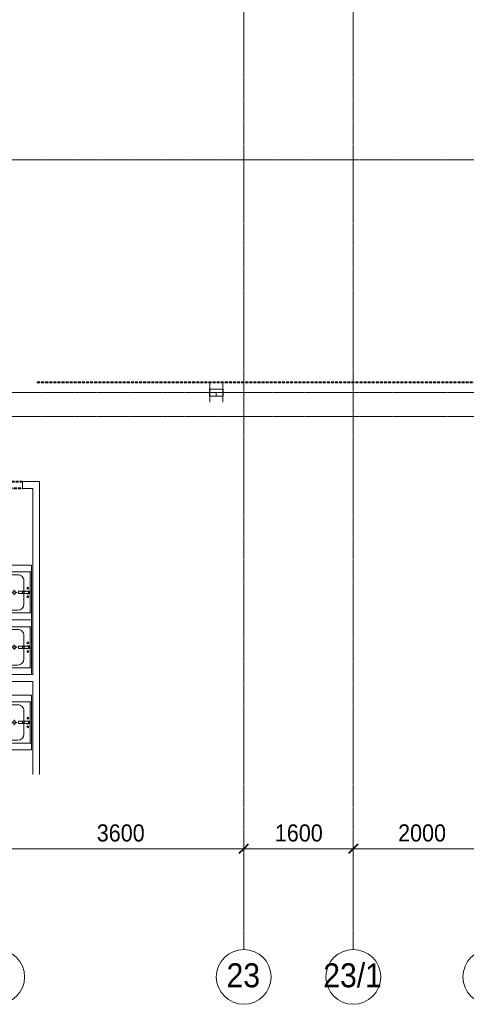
# Model space of a CAD drawing. Header units: millimetres. Extents: x 5617 to 112254, y 7718 to 133720.
# Tile 26 of 82: x 69930 to 76451, y 50962 to 65350. Entities that reach past the tile are written whole.
import ezdxf

# ---------------------------------------------------------------- set-up
doc = ezdxf.new("R2010")
doc.units = ezdxf.units.MM
for name, pattern in [('ADSK_Линия сетки', [25, 20, -2.5, 0, -2.5]), ('Линия сетки', [25, 20, -2.5, 0, -2.5]), ('Осевая', [14, 10, -2, 0, -2]), ('Штрих_3_1_5_', [4.5, 3, -1.5]), ('Штриховая_ш3 п1_5', [4.5, 3, -1.5])]:
    doc.linetypes.add(name, pattern=pattern)
doc.layers.add('_Разделитель помещений_', color=4, linetype='Штриховая_ш3 п1_5', lineweight=40, true_color=0x00ffff)
for name, color, linetype, lineweight in [('Мебель', 7, 'Continuous', 18), ('Опуск', 7, 'Continuous', 18), ('Осевая линия', 7, 'Осевая', 18), ('Оси', 7, 'Continuous', 9), ('Размеры', 7, 'Continuous', 9), ('Размеры-100', 7, 'Continuous', 9), ('Сантехнические приборы', 7, 'Continuous', 18), ('Соединительные детали кабельных лотков', 7, 'Continuous', 18), ('Стены', 7, 'Continuous', 18)]:
    doc.layers.add(name, color=color, linetype=linetype, lineweight=lineweight)
doc.styles.add('Arial', font='arial.ttf', dxfattribs={"width": 0.9, "height": 250})
doc.styles.add('Arial_1', font='arial.ttf', dxfattribs={"width": 0.9, "height": 350})
doc.dimstyles.new('Основной_2_5_мм_1', dxfattribs={"dimscale": 304.8, "dimtxt": 255.06485, "dimasz": 0.463911, "dimexe": 0.492126, "dimexo": 0.492126, "dimgap": 0.098425, "dimtad": 1, "dimdec": 0, "dimdsep": 46, "dimtxsty": 'Arial', "dimblk1": 'OBLIQUE', "dimblk2": 'OBLIQUE', "dimsah": 1, "dimcen": 0.09, "dimdle": 0.492126, "dimazin": 2, "dimtfac": 1, "dimtdec": 4, "dimtix": 1, "dimtmove": 0, "dimatfit": 3, "dimfxl": 1, "dimtvp": 1, "dimtolj": 1, "dimtzin": 0, "dimlwd": 20, "dimlwe": 20, "dimarcsym": 2})

# ---------------------------------------------------------------- blocks, each defined once
blk = doc.blocks.new('MR_Тумба-Умывальник с зеркалом - Тумба-умывальник_600-2561989-МКСС_LB01_-7_650__Кабельные конструкции_Лотки_2')
at = {"layer": 'Сантехнические приборы', "color": 253, "true_color": 0xaaaaaa}
for p, q in [((300, 0), (-300, 0)), ((-300, -20), (300, -20)), ((-17, -110), (-170, -110)), ((-70, -40), (-56, -66)), ((20, -33), (-20, -33)), ((-20, -33), (-20, -73)), ((-20, -73), (-17, -73)), ((-17, -60), (-17, -73)), ((-17, -73), (-17, -188)), ((17, -73), (17, -60)), ((17, -188), (17, -73)), ((17, -73), (20, -73)), ((170, -110), (17, -110)), ((20, -73), (20, -33)), ((70, -40), (56, -66)), ((-260, -200), (-260, -330)), ((-10, -250), (-40, -250)), ((-14, -191), (14, -191)), ((0, -210), (0, -240)), ((0, -290), (0, -260)), ((40, -250), (10, -250)), ((260, -330), (260, -200)), ((-300, -400), (-300, -420)), ((-170, -420), (170, -420)), ((300, -420), (300, -400))]:
    blk.add_line(p, q, dxfattribs=at)
for centre, radius, start, end in [((-170, -200), 90, 90, 180), ((-63, -53), 15, 360, 180), ((-63, -53), 15, 180, 360), ((0, -60), 17, 360, 180), ((-218, -130), 209, 1.5946, 15.8177), ((0, -124), 9.19, 180, 360), ((218, -130), 209, 164.1823, 178.4054), ((63, -53), 15, 360, 180), ((63, -53), 15, 180, 360), ((170, -200), 90, 360, 90), ((0, -250), 25, 0, 180), ((0, -250), 25, 180, 0), ((-14, -188), 3, 180, 270), ((-14, -188), 3, 195, 255), ((14, -188), 3, 270, 0), ((14, -188), 3, 285, 345), ((-270, -420), 30, 180, 270), ((-170, -330), 90, 180, 270), ((170, -330), 90, 270, 360), ((270, -420), 30, 270, 360)]:
    blk.add_arc(centre, radius, start, end, dxfattribs=at)
blk = doc.blocks.new('MR_Зона обслуживания - MR_Зона обслуживания-2663547-МКСС_LB01_-7_650__Кабельные конструкции_Лотки_2')
at = {"layer": 'Мебель', "lineweight": 9}
for p, q in [((50, 0), (-50, 0)), ((-50, 0), (-50, -400)), ((50, -400), (50, 0)), ((-50, -400), (50, -400))]:
    blk.add_line(p, q, dxfattribs=at)
blk = doc.blocks.new('MR_Тумба-Умывальник с зеркалом - Тумба-умывальник_600-V9-МКСС_LB01_-7_650__Кабельные конструкции_Лотки_2')
at = {"layer": 'Сантехнические приборы', "color": 253, "true_color": 0xaaaaaa}
for p, q in [((-300, 400), (-300, 420)), ((-260, 200), (-260, 330)), ((-170, 420), (170, 420)), ((0, 290), (0, 260)), ((260, 330), (260, 200)), ((300, 420), (300, 400)), ((-10, 250), (-40, 250)), ((-17, 73), (-17, 188)), ((-14, 191), (14, 191)), ((0, 210), (0, 240)), ((40, 250), (10, 250)), ((17, 188), (17, 73)), ((-300, 20), (300, 20)), ((300, 0), (-300, 0)), ((-17, 110), (-170, 110)), ((-70, 40), (-56, 66)), ((-20, 73), (-17, 73)), ((-20, 33), (-20, 73)), ((20, 33), (-20, 33)), ((-17, 60), (-17, 73)), ((170, 110), (17, 110)), ((17, 73), (17, 60)), ((17, 73), (20, 73)), ((20, 73), (20, 33)), ((70, 40), (56, 66))]:
    blk.add_line(p, q, dxfattribs=at)
for centre, radius, start, end in [((-270, 420), 30, 90, 180), ((270, 420), 30, 0, 90), ((-170, 330), 90, 90, 180), ((170, 330), 90, 0, 90), ((-170, 200), 90, 180, 270), ((0, 250), 25, 360, 180), ((0, 250), 25, 180, 360), ((-14, 188), 3, 90, 180), ((-14, 188), 3, 105, 165), ((14, 188), 3, 0, 90), ((14, 188), 3, 15, 75), ((170, 200), 90, 270, 0), ((-63, 53), 15, 0, 180), ((-63, 53), 15, 180, 0), ((-218, 130), 209, 344.1823, 358.4054), ((0, 60), 17, 180, 0), ((0, 124), 9.19, 0, 180), ((218, 130), 209, 181.5946, 195.8177), ((63, 53), 15, 0, 180), ((63, 53), 15, 180, 0)]:
    blk.add_arc(centre, radius, start, end, dxfattribs=at)
blk = doc.blocks.new('MR_Зона обслуживания - MR_Зона обслуживания-V10-МКСС_LB01_-7_650__Кабельные конструкции_Лотки_2')
at = {"layer": 'Мебель', "lineweight": 9}
for p, q in [((50, 400), (-50, 400)), ((-50, 400), (-50, 0)), ((50, 0), (50, 400)), ((-50, 0), (50, 0))]:
    blk.add_line(p, q, dxfattribs=at)
blk = doc.blocks.new('135_SLK_GD_AR_rvt-1-МКСС_LB01_-7_650__Кабельные конструкции_Лотки_2')
at = {"layer": '_Разделитель помещений_', "color": 131, "linetype": 'Штрих_3_1_5_', "true_color": 0xaaffff}
for p, q in [((97010, 60050), (90520, 60050)), ((89320, 58600), (90320, 58600)), ((90320, 58500), (89320, 58500))]:
    blk.add_line(p, q, dxfattribs=at)
at = {"layer": 'Стены', "color": 253, "true_color": 0xaaaaaa}
for p, q in [((90320, 58600), (90570, 58600)), ((90320, 58600), (90320, 58500)), ((90570, 58500), (90570, 58600)), ((90470, 58500), (90320, 58500)), ((90470, 55780), (90470, 58500)), ((90570, 58500), (90570, 54322)), ((90450, 55780), (90470, 55780)), ((90470, 55680), (87250, 55680)), ((90470, 54322), (90470, 55680))]:
    blk.add_line(p, q, dxfattribs=at)
at = {"layer": 'Мебель', "color": 253, "lineweight": 18, "true_color": 0xaaaaaa}
for name, p, rotation in [('MR_Зона обслуживания - MR_Зона обслуживания-2663547-МКСС_LB01_-7_650__Кабельные конструкции_Лотки_2', (90450, 57330), 270.0000000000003), ('MR_Зона обслуживания - MR_Зона обслуживания-2663547-МКСС_LB01_-7_650__Кабельные конструкции_Лотки_2', (90450, 56630), 270.0000000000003), ('MR_Зона обслуживания - MR_Зона обслуживания-2663547-МКСС_LB01_-7_650__Кабельные конструкции_Лотки_2', (90450, 56530), 270.0000000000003), ('MR_Зона обслуживания - MR_Зона обслуживания-2663547-МКСС_LB01_-7_650__Кабельные конструкции_Лотки_2', (90450, 55830), 270.0000000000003), ('MR_Зона обслуживания - MR_Зона обслуживания-V10-МКСС_LB01_-7_650__Кабельные конструкции_Лотки_2', (90450, 55430), 90.00000000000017), ('MR_Зона обслуживания - MR_Зона обслуживания-V10-МКСС_LB01_-7_650__Кабельные конструкции_Лотки_2', (90450, 54730), 90.00000000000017)]:
    blk.add_blockref(name, p, dxfattribs=dict(at, rotation=rotation))
at = {"layer": 'Сантехнические приборы', "color": 253, "lineweight": 18, "true_color": 0xaaaaaa}
for name, p, rotation in [('MR_Тумба-Умывальник с зеркалом - Тумба-умывальник_600-2561989-МКСС_LB01_-7_650__Кабельные конструкции_Лотки_2', (90450, 56980), 270.0000000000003), ('MR_Тумба-Умывальник с зеркалом - Тумба-умывальник_600-2561989-МКСС_LB01_-7_650__Кабельные конструкции_Лотки_2', (90450, 56180), 270.0000000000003), ('MR_Тумба-Умывальник с зеркалом - Тумба-умывальник_600-V9-МКСС_LB01_-7_650__Кабельные конструкции_Лотки_2', (90450, 55080), 90.00000000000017)]:
    blk.add_blockref(name, p, dxfattribs=dict(at, rotation=rotation))
blk = doc.blocks.new('OSTEC_CLV - ЛН_ ЛП - ПШСМ - Угол вертикальный - ZS - Цинкование по методу Сендзимира-1318592-МКСС_LB01_-7_650__Кабельные конструкции_Лотки_2')
at = {"layer": 'Осевая линия'}
for q in [(93150, 59955), (93150, 59950)]:
    blk.add_line((93150, 59954), q, dxfattribs=at)
blk = doc.blocks.new('OSTEC_U - ЛН_ ЛП - ПШСМ - OSTEC_U - ЛН_ ЛП - ПШСМ-V53-МКСС_LB01_-7_650__Кабельные конструкции_Лотки_2')
at = {"layer": 'Соединительные детали кабельных лотков', "color": 96, "true_color": 0x008000}
for p, q in [((97530, 88457), (97621, 88457)), ((97621, 88455), (97530, 88455)), ((97621, 88457), (97621, 88455))]:
    blk.add_line(p, q, dxfattribs=at)
blk = doc.blocks.new('OSTEC_U - ЛН_ ЛП - ПШСМ - OSTEC_U - ЛН_ ЛП - ПШСМ-V54-МКСС_LB01_-7_650__Кабельные конструкции_Лотки_2')
at = {"layer": 'Соединительные детали кабельных лотков', "color": 96, "true_color": 0x008000}
for p, q in [((97530, 88745), (97621, 88745)), ((97621, 88743), (97530, 88743)), ((97621, 88745), (97621, 88743))]:
    blk.add_line(p, q, dxfattribs=at)
blk = doc.blocks.new('OSTEC_CLV - ЛН_ ЛП - ПШСМ - Угол вертикальный - ZS - Цинкование по методу Сендзимира-V55-МКСС_LB01_-7_650__Кабельные конструкции_Лотки_2')
at = {"layer": 'Осевая линия'}
for q in [(93150, 59900), (93150, 59846)]:
    blk.add_line((93150, 59846), q, dxfattribs=at)
blk = doc.blocks.new('OSTEC_U - ЛН_ ЛП - ПШСМ - OSTEC_U - ЛН_ ЛП - ПШСМ-V56-МКСС_LB01_-7_650__Кабельные конструкции_Лотки_2')
at = {"layer": 'Соединительные детали кабельных лотков', "color": 96, "true_color": 0x008000}
for p, q in [((93247, 59925), (93245, 59925)), ((93245, 59925), (93245, 59900)), ((93245, 59888), (93245, 59900)), ((93245, 59887), (93245, 59888)), ((93245, 59888), (93247, 59888)), ((93245, 59888), (93247, 59888)), ((93245, 59759), (93245, 59887)), ((93245, 59887), (93247, 59887)), ((93245, 59887), (93247, 59887)), ((93245, 59878), (93245, 59875)), ((93245, 59860), (93245, 59759)), ((93247, 59900), (93247, 59925)), ((93247, 59900), (93247, 59888)), ((93247, 59888), (93247, 59900)), ((93247, 59888), (93247, 59887)), ((93247, 59887), (93247, 59888)), ((93247, 59887), (93247, 59759)), ((93247, 59759), (93247, 59887)), ((93245, 59759), (93247, 59759)), ((93245, 59759), (93247, 59759))]:
    blk.add_line(p, q, dxfattribs=at)
blk = doc.blocks.new('OSTEC_U - ЛН_ ЛП - ПШСМ - OSTEC_U - ЛН_ ЛП - ПШСМ-V57-МКСС_LB01_-7_650__Кабельные конструкции_Лотки_2')
at = {"layer": 'Соединительные детали кабельных лотков', "color": 96, "true_color": 0x008000}
for p, q in [((93055, 59925), (93053, 59925)), ((93053, 59925), (93053, 59900)), ((93053, 59900), (93053, 59888)), ((93053, 59888), (93053, 59900)), ((93053, 59888), (93053, 59887)), ((93053, 59887), (93053, 59888)), ((93053, 59888), (93055, 59888)), ((93053, 59888), (93055, 59888)), ((93053, 59887), (93053, 59759)), ((93053, 59759), (93053, 59887)), ((93053, 59887), (93055, 59887)), ((93053, 59887), (93055, 59887)), ((93055, 59900), (93055, 59925)), ((93055, 59900), (93055, 59888)), ((93055, 59888), (93055, 59887)), ((93055, 59887), (93055, 59759)), ((93055, 59875), (93055, 59878)), ((93055, 59759), (93055, 59860)), ((93053, 59759), (93055, 59759)), ((93053, 59759), (93055, 59759))]:
    blk.add_line(p, q, dxfattribs=at)
blk = doc.blocks.new('OSTEC_U - ЛН_ ЛП - ПШСМ - OSTEC_U - ЛН_ ЛП - ПШСМ-1318630-МКСС_LB01_-7_650__Кабельные конструкции_Лотки_2')
at = {"layer": 'Соединительные детали кабельных лотков', "color": 96, "true_color": 0x008000}
for p, q in [((57677, 78807), (57692, 78807)), ((57677, 78807), (57677, 78805)), ((57692, 78805), (57677, 78805)), ((57692, 78807), (57692, 78805)), ((57742, 78807), (57692, 78807)), ((57692, 78807), (57692, 78805)), ((57692, 78805), (57742, 78805)), ((57742, 78805), (57742, 78807)), ((57742, 78807), (57757, 78807)), ((57742, 78807), (57742, 78805)), ((57757, 78805), (57742, 78805)), ((57757, 78807), (57757, 78805))]:
    blk.add_line(p, q, dxfattribs=at)
blk = doc.blocks.new('OSTEC_U - ЛН_ ЛП - ПШСМ - OSTEC_U - ЛН_ ЛП - ПШСМ-1318636-МКСС_LB01_-7_650__Кабельные конструкции_Лотки_2')
at = {"layer": 'Соединительные детали кабельных лотков', "color": 96, "true_color": 0x008000}
for p, q in [((57677, 79095), (57692, 79095)), ((57677, 79095), (57677, 79093)), ((57692, 79093), (57677, 79093)), ((57692, 79095), (57692, 79093)), ((57742, 79095), (57692, 79095)), ((57692, 79095), (57692, 79093)), ((57692, 79093), (57742, 79093)), ((57742, 79093), (57742, 79095)), ((57742, 79095), (57757, 79095)), ((57742, 79095), (57742, 79093)), ((57757, 79093), (57742, 79093)), ((57757, 79095), (57757, 79093))]:
    blk.add_line(p, q, dxfattribs=at)
blk = doc.blocks.new('Ось сетки - Круг_Ø8 мм-6577-МКСС_LB01_-7_650__Кабельные конструкции_Лотки_2')
at = {"layer": 'Оси', "lineweight": 20}
for start, end in [(360, 180), (180, 360)]:
    blk.add_arc((0, 0), 4, start, end, dxfattribs=at)
blk = doc.blocks.new('DIMBLOCK37-МКСС_LB01_-7_650__Кабельные конструкции_Лотки_2')
at = {"layer": 'Размеры-100', "lineweight": 20, "transparency": 16777216}
for p, q in [((69601, 53236), (69601, 53386)), ((73201, 53236), (73201, 53386)), ((69601, 53236), (73201, 53236)), ((69601, 53236), (69601, 53186)), ((73201, 53236), (73201, 53186))]:
    blk.add_line(p, q, dxfattribs=at)
at = {"layer": 'Размеры-100', "lineweight": 40, "transparency": 16777216}
for p, q in [((69601, 53236), (69672, 53307)), ((73201, 53236), (73272, 53307)), ((69601, 53236), (69531, 53165)), ((73201, 53236), (73131, 53165))]:
    blk.add_line(p, q, dxfattribs=at)
at = {"layer": 'Размеры-100', "color": 0, "lineweight": 20, "transparency": 16777216, "insert": (71056, 53591), "char_height": 250, "width": 828.76, "attachment_point": 1, "line_spacing_factor": 0.941778, "style": 'Arial'}
blk.add_mtext('3600', dxfattribs=at)
blk = doc.blocks.new('_Oblique')
at = {"color": 0, "linetype": 'ByBlock', "lineweight": -2}
blk.add_line((-0.5, -0.5), (0.5, 0.5), dxfattribs=at)
blk = doc.blocks.new('DIMBLOCK38-МКСС_LB01_-7_650__Кабельные конструкции_Лотки_2')
at = {"layer": 'Размеры-100', "lineweight": 20, "transparency": 16777216}
for p, q in [((73201, 53236), (73201, 53386)), ((74801, 53236), (74801, 53386)), ((73201, 53236), (74801, 53236)), ((73201, 53236), (73201, 53186)), ((74801, 53236), (74801, 53186))]:
    blk.add_line(p, q, dxfattribs=at)
at = {"layer": 'Размеры-100', "lineweight": 40, "transparency": 16777216}
for p, q in [((73201, 53236), (73272, 53307)), ((74801, 53236), (74872, 53307)), ((73201, 53236), (73131, 53165)), ((74801, 53236), (74731, 53165))]:
    blk.add_line(p, q, dxfattribs=at)
at = {"layer": 'Размеры-100', "color": 0, "lineweight": 20, "transparency": 16777216, "insert": (73656, 53591), "char_height": 250, "width": 828.76, "attachment_point": 1, "line_spacing_factor": 0.941778, "style": 'Arial'}
blk.add_mtext('1600', dxfattribs=at)
blk = doc.blocks.new('DIMBLOCK39-МКСС_LB01_-7_650__Кабельные конструкции_Лотки_2')
at = {"layer": 'Размеры-100', "lineweight": 20, "transparency": 16777216}
for p, q in [((74801, 53236), (74801, 53386)), ((76801, 53236), (76801, 53386)), ((74801, 53236), (76801, 53236)), ((74801, 53236), (74801, 53186)), ((76801, 53236), (76801, 53186))]:
    blk.add_line(p, q, dxfattribs=at)
at = {"layer": 'Размеры-100', "lineweight": 40, "transparency": 16777216}
for p, q in [((74801, 53236), (74872, 53307)), ((76801, 53236), (76872, 53307)), ((74801, 53236), (74731, 53165)), ((76801, 53236), (76731, 53165))]:
    blk.add_line(p, q, dxfattribs=at)
at = {"layer": 'Размеры-100', "color": 0, "lineweight": 20, "transparency": 16777216, "insert": (75456, 53591), "char_height": 250, "width": 828.76, "attachment_point": 1, "line_spacing_factor": 0.941778, "style": 'Arial'}
blk.add_mtext('2000', dxfattribs=at)

msp = doc.modelspace()

# ---------------------------------------------------------------- linework, layer by layer
at = {"layer": 'Опуск'}
for p, q in [((72701.5, 59950), (72901.5, 59950)), ((72701.5, 59850), (72701.5, 59950)), ((72901.5, 59950), (72901.5, 59850)), ((72901.5, 59850), (72701.5, 59850))]:
    msp.add_line(p, q, dxfattribs=at)
at = {"layer": 'Оси', "linetype": 'Линия сетки'}
for p, q in [((73201.5, 51761.8), (73201.5, 133719.9)), ((74801.5, 51761.8), (74801.5, 133719.9))]:
    msp.add_line(p, q, dxfattribs=at)
at = {"layer": 'Оси', "linetype": 'ADSK_Линия сетки'}
for p, q in [((111113.7, 63300), (29634, 63300)), ((111113.7, 59900), (29634, 59900)), ((111113.7, 59550), (29634, 59550))]:
    msp.add_line(p, q, dxfattribs=at)

# ---------------------------------------------------------------- block references
at = {"lineweight": 5}
msp.add_blockref('135_SLK_GD_AR_rvt-1-МКСС_LB01_-7_650__Кабельные конструкции_Лотки_2', (-20348.5, 0), dxfattribs=at)
at = {"layer": 'Оси', "lineweight": 20, "xscale": 99.99999999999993, "yscale": 99.99999999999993, "zscale": 99.99999999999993}
for p in [(69601.5, 51361.8), (73201.5, 51361.8), (74801.5, 51361.8), (76801.5, 51361.8)]:
    msp.add_blockref('Ось сетки - Круг_Ø8 мм-6577-МКСС_LB01_-7_650__Кабельные конструкции_Лотки_2', p, dxfattribs=at)
at = {"layer": 'Соединительные детали кабельных лотков', "color": 96, "true_color": 0x008000}
for name, p, rotation in [('OSTEC_U - ЛН_ ЛП - ПШСМ - OSTEC_U - ЛН_ ЛП - ПШСМ-V54-МКСС_LB01_-7_650__Кабельные конструкции_Лотки_2', (161451.5, -37580.3), 90), ('OSTEC_U - ЛН_ ЛП - ПШСМ - OSTEC_U - ЛН_ ЛП - ПШСМ-V53-МКСС_LB01_-7_650__Кабельные конструкции_Лотки_2', (161351.5, -37580.3), 90), ('OSTEC_U - ЛН_ ЛП - ПШСМ - OSTEC_U - ЛН_ ЛП - ПШСМ-1318630-МКСС_LB01_-7_650__Кабельные конструкции_Лотки_2', (-6098.5, 117616.6), 270), ('OSTEC_U - ЛН_ ЛП - ПШСМ - OSTEC_U - ЛН_ ЛП - ПШСМ-1318636-МКСС_LB01_-7_650__Кабельные конструкции_Лотки_2', (-6198.5, 117616.6), 270)]:
    msp.add_blockref(name, p, dxfattribs=dict(at, rotation=rotation))
for name in ['OSTEC_U - ЛН_ ЛП - ПШСМ - OSTEC_U - ЛН_ ЛП - ПШСМ-V57-МКСС_LB01_-7_650__Кабельные конструкции_Лотки_2', 'OSTEC_U - ЛН_ ЛП - ПШСМ - OSTEC_U - ЛН_ ЛП - ПШСМ-V56-МКСС_LB01_-7_650__Кабельные конструкции_Лотки_2']:
    msp.add_blockref(name, (-20348.5, 0), dxfattribs=at)
at = {"layer": 'Соединительные детали кабельных лотков'}
for name in ['OSTEC_CLV - ЛН_ ЛП - ПШСМ - Угол вертикальный - ZS - Цинкование по методу Сендзимира-1318592-МКСС_LB01_-7_650__Кабельные конструкции_Лотки_2', 'OSTEC_CLV - ЛН_ ЛП - ПШСМ - Угол вертикальный - ZS - Цинкование по методу Сендзимира-V55-МКСС_LB01_-7_650__Кабельные конструкции_Лотки_2']:
    msp.add_blockref(name, (-20348.5, 0), dxfattribs=at)

# ---------------------------------------------------------------- texts
at = {"layer": 'Оси', "char_height": 350, "attachment_point": 1, "style": 'Arial_1'}
for s, insert, width in [('23', (72950.9, 51560.7), 606.076), ('23/1', (74363.2, 51560.7), 1060.633)]:
    msp.add_mtext(s, dxfattribs=dict(at, insert=insert, width=width))

# ---------------------------------------------------------------- dimensions: what is measured, and where the dimension line sits
at = {"layer": 'Размеры', "lineweight": 20}
for base, p1, p2, override, picture, middle in [((73201.5, 53236.2), (69601.5, 53336.1), (73201.5, 53336.1), {"dimpost": '<>', "dimfxl": 3600}, 'DIMBLOCK37-МКСС_LB01_-7_650__Кабельные конструкции_Лотки_2', (71401.5, 53393.9)), ((74801.5, 53236.2), (73201.5, 53336.1), (74801.5, 53336.1), {"dimpost": '<>', "dimfxl": 1600}, 'DIMBLOCK38-МКСС_LB01_-7_650__Кабельные конструкции_Лотки_2', (74001.5, 53393.8)), ((76801.5, 53236.2), (74801.5, 53336.1), (76801.5, 53336.1), {"dimpost": '<>', "dimfxl": 2000}, 'DIMBLOCK39-МКСС_LB01_-7_650__Кабельные конструкции_Лотки_2', (75801.5, 53393.8))]:
    dim = msp.add_linear_dim(base=base, p1=p1, p2=p2, dimstyle='Основной_2_5_мм_1', override=override, dxfattribs=at)
    dim.commit()
    dim.dimension.update_dxf_attribs({"geometry": picture, "text_midpoint": middle})

doc.saveas('drawing.dxf')
